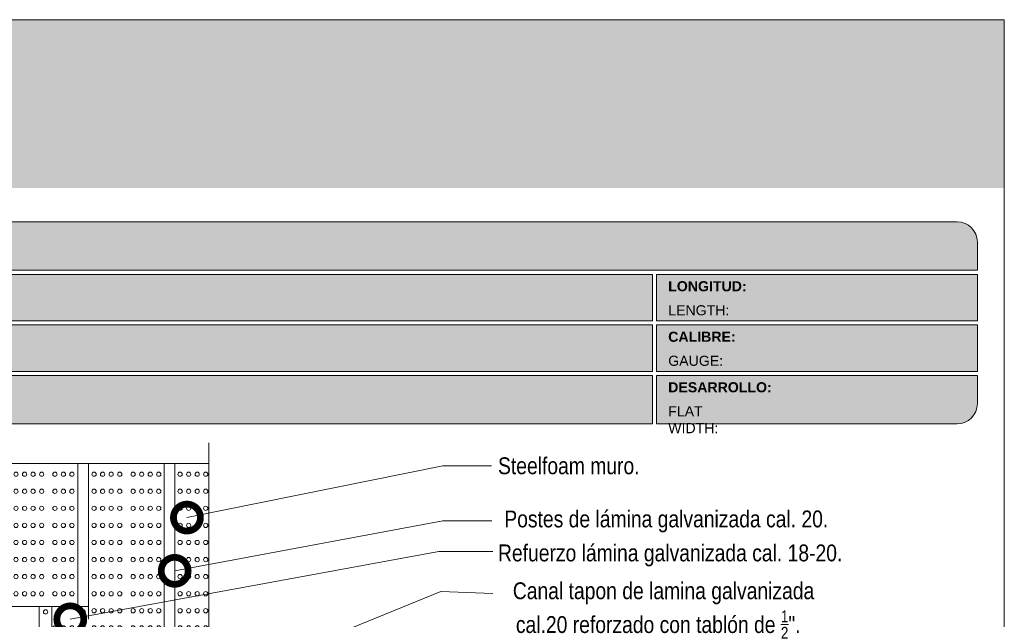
# Model space of a CAD drawing. Header units: millimetres. Extents: x 698.7 to 728.7, y 81.2 to 116.7.
# Tile 9 of 9: x 709.7 to 724.3, y 103.9 to 112.8. Entities that reach past the tile are written whole.
import ezdxf

# ---------------------------------------------------------------- set-up
doc = ezdxf.new("R2010")
doc.units = ezdxf.units.MM
doc.header["$LTSCALE"] = 0.025
doc.linetypes.add('DASHED2', pattern=[9.524999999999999, 6.35, -3.175])
doc.layers.get('0').update_dxf_attribs({"lineweight": 5})
for name, color, linetype, lineweight in [('00-ACERO', 4, 'Continuous', 15), ('hatch', 252, 'Continuous', 0), ('LAMINA ACCESORIOS', 1, 'Continuous', 20), ('PIJAS', 3, 'Continuous', 0), ('Poliestireno', 253, 'Continuous', 13), ('TEXTO', 7, 'DASHED2', 0), ('TEXTO CUADRO DATOS', 251, 'Continuous', 0)]:
    doc.layers.add(name, color=color, linetype=linetype, lineweight=lineweight)
doc.styles.add('Erika', font='techl___.ttf', dxfattribs={"height": 0.25})
doc.styles.get("Standard").update_dxf_attribs({"font": 'romand.shx'})
doc.dimstyles.new('Erika', dxfattribs={"dimtxt": 0.25, "dimasz": 0.8, "dimexe": 0.5, "dimexo": 0.5, "dimgap": 0, "dimtad": 0, "dimlfac": 0.1, "dimzin": 1, "dimdsep": 46, "dimtxsty": 'Erika', "dimblk": 'DOTSMALL', "dimcen": 2.5, "dimse1": 1, "dimse2": 1, "dimclrd": 252, "dimclre": 252, "dimclrt": 256, "dimadec": 0, "dimazin": 0, "dimtfac": 1, "dimtmove": 0, "dimatfit": 3, "dimldrblk": 'DOTSMALL', "dimfxl": 0, "dimlwd": 0, "dimlwe": 0, "dimarcsym": 0})

# ---------------------------------------------------------------- blocks, each defined once
blk = doc.blocks.new('LOGO 1')
blk.add_hatch(color=7).paths.add_polyline_path([(362.633524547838, 273.3012676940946), (362.633524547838, 270.8012676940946), (384.2235245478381, 270.8012676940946), (384.2235245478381, 273.3012676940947)])
blk = doc.blocks.new('_DotSmall')
at = {"color": 0, "linetype": 'ByBlock', "const_width": 0.5}
blk.add_lwpolyline([(-0.0625, 0, 1), (0.0625, 0, 1)], format="xyb", close=True, dxfattribs=at)
blk = doc.blocks.new('tx2')
at = {"layer": 'hatch', "linetype": 'ByBlock', "lineweight": 0}
for centre in [(680.4503872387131, 69.64770303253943), (680.4903872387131, 69.64770303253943), (680.530387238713, 69.64770303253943), (680.570387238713, 69.64770303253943), (680.6333872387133, 69.64770303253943), (680.6733872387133, 69.64770303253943), (680.7133872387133, 69.64770303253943), (680.7533872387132, 69.64770303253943), (680.4503872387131, 69.56770303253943), (680.4903872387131, 69.56770303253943), (680.530387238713, 69.56770303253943), (680.570387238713, 69.56770303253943), (680.6333872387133, 69.56770303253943), (680.6733872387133, 69.56770303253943), (680.7133872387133, 69.56770303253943), (680.7533872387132, 69.56770303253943), (680.4503872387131, 69.48770303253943), (680.4903872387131, 69.48770303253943), (680.530387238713, 69.48770303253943), (680.570387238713, 69.48770303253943), (680.6333872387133, 69.48770303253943), (680.6733872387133, 69.48770303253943), (680.7133872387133, 69.48770303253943), (680.7533872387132, 69.48770303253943), (680.4503872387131, 69.40770303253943), (680.4903872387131, 69.40770303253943), (680.530387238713, 69.40770303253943), (680.570387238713, 69.40770303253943), (680.6333872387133, 69.40770303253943), (680.6733872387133, 69.40770303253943), (680.7133872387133, 69.40770303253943), (680.7533872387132, 69.40770303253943), (680.4503872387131, 69.32770303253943), (680.4903872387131, 69.32770303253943), (680.530387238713, 69.32770303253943), (680.570387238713, 69.32770303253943), (680.6333872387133, 69.32770303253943), (680.6733872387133, 69.32770303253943), (680.7133872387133, 69.32770303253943), (680.7533872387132, 69.32770303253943), (680.4503872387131, 69.24770303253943), (680.4903872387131, 69.24770303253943), (680.530387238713, 69.24770303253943), (680.570387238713, 69.24770303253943), (680.6333872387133, 69.24770303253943), (680.6733872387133, 69.24770303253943), (680.7133872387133, 69.24770303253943), (680.7533872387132, 69.24770303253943), (680.4503872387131, 69.16770303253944), (680.4903872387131, 69.16770303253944), (680.530387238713, 69.16770303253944), (680.570387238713, 69.16770303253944), (680.6333872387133, 69.16770303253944), (680.6733872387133, 69.16770303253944), (680.7133872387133, 69.16770303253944), (680.7533872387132, 69.16770303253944), (680.4503872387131, 69.08770303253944), (680.4903872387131, 69.08770303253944), (680.530387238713, 69.08770303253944), (680.570387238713, 69.08770303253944), (680.6333872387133, 69.08770303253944), (680.6733872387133, 69.08770303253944), (680.7133872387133, 69.08770303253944), (680.7533872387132, 69.08770303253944), (680.4503872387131, 69.00770303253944), (680.4903872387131, 69.00770303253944), (680.530387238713, 69.00770303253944), (680.570387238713, 69.00770303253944), (680.6333872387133, 69.00770303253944), (680.6733872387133, 69.00770303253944), (680.7133872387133, 69.00770303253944), (680.7533872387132, 69.00770303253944), (680.4503872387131, 68.92770303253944), (680.4903872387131, 68.92770303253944), (680.530387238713, 68.92770303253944), (680.570387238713, 68.92770303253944), (680.6333872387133, 68.92770303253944), (680.6733872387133, 68.92770303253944), (680.7133872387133, 68.92770303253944), (680.7533872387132, 68.92770303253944), (680.4503872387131, 68.84770303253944), (680.4903872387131, 68.84770303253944), (680.530387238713, 68.84770303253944), (680.570387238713, 68.84770303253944), (680.6333872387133, 68.84770303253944), (680.6733872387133, 68.84770303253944), (680.7133872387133, 68.84770303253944), (680.7533872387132, 68.84770303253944), (680.4503872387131, 68.76770303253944), (680.4903872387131, 68.76770303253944), (680.530387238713, 68.76770303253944), (680.570387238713, 68.76770303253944), (680.6333872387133, 68.76770303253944), (680.6733872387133, 68.76770303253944), (680.7133872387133, 68.76770303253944), (680.7533872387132, 68.76770303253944), (680.4503872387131, 68.68770303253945), (680.4903872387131, 68.68770303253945), (680.530387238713, 68.68770303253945), (680.570387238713, 68.68770303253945), (680.6333872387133, 68.68770303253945), (680.6733872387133, 68.68770303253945), (680.7133872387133, 68.68770303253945), (680.7533872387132, 68.68770303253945), (680.4503872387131, 68.60770303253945), (680.4903872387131, 68.60770303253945), (680.530387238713, 68.60770303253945), (680.570387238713, 68.60770303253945), (680.6333872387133, 68.60770303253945), (680.6733872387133, 68.60770303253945), (680.7133872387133, 68.60770303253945), (680.7533872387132, 68.60770303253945), (680.4503872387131, 68.52770303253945), (680.4903872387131, 68.52770303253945), (680.530387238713, 68.52770303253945), (680.570387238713, 68.52770303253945), (680.6333872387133, 68.52770303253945), (680.6733872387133, 68.52770303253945), (680.7133872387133, 68.52770303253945), (680.7533872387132, 68.52770303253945), (680.4503872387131, 68.44770303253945), (680.4903872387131, 68.44770303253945), (680.530387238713, 68.44770303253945), (680.570387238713, 68.44770303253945), (680.6333872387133, 68.44770303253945), (680.6733872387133, 68.44770303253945), (680.7133872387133, 68.44770303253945), (680.7533872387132, 68.44770303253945), (680.4503872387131, 68.36770303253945), (680.4903872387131, 68.36770303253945), (680.530387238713, 68.36770303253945), (680.570387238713, 68.36770303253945), (680.6333872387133, 68.36770303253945), (680.6733872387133, 68.36770303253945), (680.7133872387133, 68.36770303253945), (680.7533872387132, 68.36770303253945), (680.4503872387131, 68.28770303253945), (680.4903872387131, 68.28770303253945), (680.530387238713, 68.28770303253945), (680.570387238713, 68.28770303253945), (680.6333872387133, 68.28770303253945), (680.6733872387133, 68.28770303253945), (680.7133872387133, 68.28770303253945), (680.7533872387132, 68.28770303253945), (680.4503872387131, 68.20770303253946), (680.4903872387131, 68.20770303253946), (680.530387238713, 68.20770303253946), (680.570387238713, 68.20770303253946), (680.6333872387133, 68.20770303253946), (680.6733872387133, 68.20770303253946), (680.7133872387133, 68.20770303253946), (680.7533872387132, 68.20770303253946), (680.4503872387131, 68.12770303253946), (680.4903872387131, 68.12770303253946), (680.530387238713, 68.12770303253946), (680.570387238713, 68.12770303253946), (680.6333872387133, 68.12770303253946), (680.6733872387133, 68.12770303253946), (680.7133872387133, 68.12770303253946), (680.7533872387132, 68.12770303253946), (680.4503872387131, 68.04770303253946), (680.4903872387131, 68.04770303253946), (680.530387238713, 68.04770303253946), (680.570387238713, 68.04770303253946), (680.6333872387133, 68.04770303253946), (680.6733872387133, 68.04770303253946), (680.7133872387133, 68.04770303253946), (680.7533872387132, 68.04770303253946), (680.4503872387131, 67.96770303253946), (680.4903872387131, 67.96770303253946), (680.530387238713, 67.96770303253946), (680.570387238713, 67.96770303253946), (680.6333872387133, 67.96770303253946), (680.6733872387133, 67.96770303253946), (680.7133872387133, 67.96770303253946), (680.7533872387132, 67.96770303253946), (680.4503872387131, 67.88770303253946), (680.4903872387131, 67.88770303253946), (680.530387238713, 67.88770303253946), (680.570387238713, 67.88770303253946), (680.6333872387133, 67.88770303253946), (680.6733872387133, 67.88770303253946), (680.7133872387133, 67.88770303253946), (680.7533872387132, 67.88770303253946), (680.4503872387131, 67.80770303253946), (680.4903872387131, 67.80770303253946), (680.530387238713, 67.80770303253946), (680.570387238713, 67.80770303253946), (680.6333872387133, 67.80770303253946), (680.6733872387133, 67.80770303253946), (680.7133872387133, 67.80770303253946), (680.7533872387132, 67.80770303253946), (680.4503872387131, 67.72770303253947), (680.4903872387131, 67.72770303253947), (680.530387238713, 67.72770303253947), (680.570387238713, 67.72770303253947), (680.6333872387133, 67.72770303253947), (680.6733872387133, 67.72770303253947), (680.7133872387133, 67.72770303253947), (680.7533872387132, 67.72770303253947), (680.4503872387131, 67.64770303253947), (680.4903872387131, 67.64770303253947), (680.530387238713, 67.64770303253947), (680.570387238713, 67.64770303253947), (680.6333872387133, 67.64770303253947), (680.6733872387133, 67.64770303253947), (680.7133872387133, 67.64770303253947), (680.7533872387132, 67.64770303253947), (680.4503872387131, 67.56770303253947), (680.4903872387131, 67.56770303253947), (680.530387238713, 67.56770303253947), (680.570387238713, 67.56770303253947), (680.6333872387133, 67.56770303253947), (680.6733872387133, 67.56770303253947), (680.7133872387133, 67.56770303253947), (680.7533872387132, 67.56770303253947), (680.4503872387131, 67.48770303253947), (680.4903872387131, 67.48770303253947), (680.530387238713, 67.48770303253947), (680.570387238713, 67.48770303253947), (680.6333872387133, 67.48770303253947), (680.6733872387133, 67.48770303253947), (680.7133872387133, 67.48770303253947), (680.7533872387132, 67.48770303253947), (680.4503872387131, 67.40770303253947), (680.4903872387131, 67.40770303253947), (680.530387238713, 67.40770303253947), (680.570387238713, 67.40770303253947), (680.6333872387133, 67.40770303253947), (680.6733872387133, 67.40770303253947), (680.7133872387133, 67.40770303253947), (680.7533872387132, 67.40770303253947), (680.4503872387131, 67.32770303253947), (680.4903872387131, 67.32770303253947), (680.530387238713, 67.32770303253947), (680.570387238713, 67.32770303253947), (680.6333872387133, 67.32770303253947), (680.6733872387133, 67.32770303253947), (680.7133872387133, 67.32770303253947), (680.7533872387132, 67.32770303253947), (680.4503872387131, 67.24770303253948), (680.4903872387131, 67.24770303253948), (680.530387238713, 67.24770303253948), (680.570387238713, 67.24770303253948), (680.6333872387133, 67.24770303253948), (680.6733872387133, 67.24770303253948), (680.7133872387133, 67.24770303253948), (680.7533872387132, 67.24770303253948), (680.4503872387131, 67.16770303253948), (680.4903872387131, 67.16770303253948), (680.530387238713, 67.16770303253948), (680.570387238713, 67.16770303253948), (680.6333872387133, 67.16770303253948), (680.6733872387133, 67.16770303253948), (680.7133872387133, 67.16770303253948), (680.7533872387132, 67.16770303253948), (680.4503872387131, 67.08770303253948), (680.4903872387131, 67.08770303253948), (680.530387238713, 67.08770303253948), (680.570387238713, 67.08770303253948), (680.6333872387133, 67.08770303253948), (680.6733872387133, 67.08770303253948), (680.7133872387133, 67.08770303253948), (680.7533872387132, 67.08770303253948)]:
    blk.add_circle(centre, 0.01, dxfattribs=at)
blk = doc.blocks.new('dvh')
at = {"layer": 'hatch', "linetype": 'ByBlock', "lineweight": 0}
for centre in [(717.2129624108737, 106.0201086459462), (717.3396824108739, 106.0201086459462), (717.4664024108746, 106.0201086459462), (717.5931224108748, 106.0201086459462), (719.2129166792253, 106.0201086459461), (719.3396366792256, 106.0201086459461), (719.466356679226, 106.0201086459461), (719.5930766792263, 106.0201086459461), (719.789492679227, 106.0201086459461), (719.9162126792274, 106.0201086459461), (720.0429326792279, 106.0201086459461), (720.169652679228, 106.0201086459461), (720.4981784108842, 106.0201086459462), (720.6248984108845, 106.0201086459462), (720.7516184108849, 106.0201086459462), (720.8783384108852, 106.0201086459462), (721.077922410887, 106.0201086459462), (721.2046424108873, 106.0201086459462), (721.3313624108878, 106.0201086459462), (721.4580824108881, 106.0201086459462), (721.7748824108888, 106.0201086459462), (721.9016024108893, 106.0201086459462), (722.0283224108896, 106.0201086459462), (722.15504241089, 106.0201086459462), (722.3546264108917, 106.0201086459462), (722.4813464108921, 106.0201086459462), (722.6080664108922, 106.0201086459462), (722.7347864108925, 106.0201086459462), (723.0778766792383, 106.0201086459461), (723.2045966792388, 106.0201086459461), (723.3313166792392, 106.0201086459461), (723.4580366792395, 106.0201086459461), (723.58475667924, 106.0201086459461), (723.7811726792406, 106.0201086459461), (723.907892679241, 106.0201086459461), (724.0346126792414, 106.0201086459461), (725.6398424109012, 106.0201086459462), (725.7665624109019, 106.0201086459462), (725.8932824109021, 106.0201086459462), (726.0200024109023, 106.0201086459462), (717.2129624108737, 105.7666686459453), (717.3396824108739, 105.7666686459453), (717.4664024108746, 105.7666686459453), (717.5931224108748, 105.7666686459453), (719.2129166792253, 105.7666686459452), (719.3396366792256, 105.7666686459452), (719.466356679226, 105.7666686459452), (719.5930766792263, 105.7666686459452), (719.789492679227, 105.7666686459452), (719.9162126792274, 105.7666686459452), (720.0429326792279, 105.7666686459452), (720.169652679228, 105.7666686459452), (720.4981784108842, 105.7666686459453), (720.6248984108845, 105.7666686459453), (720.7516184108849, 105.7666686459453), (720.8783384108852, 105.7666686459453), (721.077922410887, 105.7666686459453), (721.2046424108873, 105.7666686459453), (721.3313624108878, 105.7666686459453), (721.4580824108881, 105.7666686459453), (721.7748824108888, 105.7666686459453), (721.9016024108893, 105.7666686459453), (722.0283224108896, 105.7666686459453), (722.15504241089, 105.7666686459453), (722.3546264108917, 105.7666686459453), (722.4813464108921, 105.7666686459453), (722.6080664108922, 105.7666686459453), (722.7347864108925, 105.7666686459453), (723.0778766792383, 105.7666686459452), (723.2045966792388, 105.7666686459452), (723.3313166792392, 105.7666686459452), (723.4580366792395, 105.7666686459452), (723.58475667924, 105.7666686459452), (723.7811726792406, 105.7666686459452), (723.907892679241, 105.7666686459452), (724.0346126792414, 105.7666686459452), (725.6398424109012, 105.7666686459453), (725.7665624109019, 105.7666686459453), (725.8932824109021, 105.7666686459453), (726.0200024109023, 105.7666686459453), (717.2129624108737, 105.5132286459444), (717.3396824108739, 105.5132286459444), (717.4664024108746, 105.5132286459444), (717.5931224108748, 105.5132286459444), (719.2129166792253, 105.5132286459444), (719.3396366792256, 105.5132286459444), (719.466356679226, 105.5132286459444), (719.5930766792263, 105.5132286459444), (719.789492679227, 105.5132286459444), (719.9162126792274, 105.5132286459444), (720.0429326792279, 105.5132286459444), (720.169652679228, 105.5132286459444), (720.4981784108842, 105.5132286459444), (720.6248984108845, 105.5132286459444), (720.7516184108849, 105.5132286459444), (720.8783384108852, 105.5132286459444), (721.077922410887, 105.5132286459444), (721.2046424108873, 105.5132286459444), (721.3313624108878, 105.5132286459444), (721.4580824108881, 105.5132286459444), (721.7748824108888, 105.5132286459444), (721.9016024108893, 105.5132286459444), (722.0283224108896, 105.5132286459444), (722.15504241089, 105.5132286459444), (722.3546264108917, 105.5132286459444), (722.4813464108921, 105.5132286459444), (722.6080664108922, 105.5132286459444), (722.7347864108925, 105.5132286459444), (723.0778766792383, 105.5132286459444), (723.2045966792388, 105.5132286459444), (723.3313166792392, 105.5132286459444), (723.4580366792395, 105.5132286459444), (723.58475667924, 105.5132286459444), (723.7811726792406, 105.5132286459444), (723.907892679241, 105.5132286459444), (724.0346126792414, 105.5132286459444), (725.6398424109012, 105.5132286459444), (725.7665624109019, 105.5132286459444), (725.8932824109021, 105.5132286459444), (726.0200024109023, 105.5132286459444), (717.2129624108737, 105.2597886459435), (717.3396824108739, 105.2597886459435), (717.4664024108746, 105.2597886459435), (717.5931224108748, 105.2597886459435), (719.2129166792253, 105.2597886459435), (719.3396366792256, 105.2597886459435), (719.466356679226, 105.2597886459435), (719.5930766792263, 105.2597886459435), (719.789492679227, 105.2597886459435), (719.9162126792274, 105.2597886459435), (720.0429326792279, 105.2597886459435), (720.169652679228, 105.2597886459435), (720.4981784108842, 105.2597886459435), (720.6248984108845, 105.2597886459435), (720.7516184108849, 105.2597886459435), (720.8783384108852, 105.2597886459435), (721.077922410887, 105.2597886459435), (721.2046424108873, 105.2597886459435), (721.3313624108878, 105.2597886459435), (721.4580824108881, 105.2597886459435), (721.7748824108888, 105.2597886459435), (721.9016024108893, 105.2597886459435), (722.0283224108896, 105.2597886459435), (722.15504241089, 105.2597886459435), (722.3546264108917, 105.2597886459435), (722.4813464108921, 105.2597886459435), (722.6080664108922, 105.2597886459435), (722.7347864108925, 105.2597886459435), (723.0778766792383, 105.2597886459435), (723.2045966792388, 105.2597886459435), (723.3313166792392, 105.2597886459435), (723.4580366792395, 105.2597886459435), (723.58475667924, 105.2597886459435), (723.7811726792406, 105.2597886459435), (723.907892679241, 105.2597886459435), (724.0346126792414, 105.2597886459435), (725.6398424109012, 105.2597886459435), (725.7665624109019, 105.2597886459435), (725.8932824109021, 105.2597886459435), (726.0200024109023, 105.2597886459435), (717.2129624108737, 105.0063486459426), (717.3396824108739, 105.0063486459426), (717.4664024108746, 105.0063486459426), (717.5931224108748, 105.0063486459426), (719.2129166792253, 105.0063486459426), (719.3396366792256, 105.0063486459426), (719.466356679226, 105.0063486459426), (719.5930766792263, 105.0063486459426), (719.789492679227, 105.0063486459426), (719.9162126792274, 105.0063486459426), (720.0429326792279, 105.0063486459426), (720.169652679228, 105.0063486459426), (720.4981784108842, 105.0063486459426), (720.6248984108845, 105.0063486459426), (720.7516184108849, 105.0063486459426), (720.8783384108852, 105.0063486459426), (721.077922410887, 105.0063486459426), (721.2046424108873, 105.0063486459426), (721.3313624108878, 105.0063486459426), (721.4580824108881, 105.0063486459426), (721.7748824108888, 105.0063486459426), (721.9016024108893, 105.0063486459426), (722.0283224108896, 105.0063486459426), (722.15504241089, 105.0063486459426), (722.3546264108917, 105.0063486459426), (722.4813464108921, 105.0063486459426), (722.6080664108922, 105.0063486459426), (722.7347864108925, 105.0063486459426), (723.0778766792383, 105.0063486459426), (723.2045966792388, 105.0063486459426), (723.3313166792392, 105.0063486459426), (723.4580366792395, 105.0063486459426), (723.58475667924, 105.0063486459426), (723.7811726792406, 105.0063486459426), (723.907892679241, 105.0063486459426), (724.0346126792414, 105.0063486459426), (725.6398424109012, 105.0063486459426), (725.7665624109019, 105.0063486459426), (725.8932824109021, 105.0063486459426), (726.0200024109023, 105.0063486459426), (717.2129624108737, 104.7529086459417), (717.3396824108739, 104.7529086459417), (717.4664024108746, 104.7529086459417), (717.5931224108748, 104.7529086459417), (719.2129166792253, 104.7529086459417), (719.3396366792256, 104.7529086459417), (719.466356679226, 104.7529086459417), (719.5930766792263, 104.7529086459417), (719.789492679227, 104.7529086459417), (719.9162126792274, 104.7529086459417), (720.0429326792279, 104.7529086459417), (720.169652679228, 104.7529086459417), (720.4981784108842, 104.7529086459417), (720.6248984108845, 104.7529086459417), (720.7516184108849, 104.7529086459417), (720.8783384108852, 104.7529086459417), (721.077922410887, 104.7529086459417), (721.2046424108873, 104.7529086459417), (721.3313624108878, 104.7529086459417), (721.4580824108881, 104.7529086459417), (721.7748824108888, 104.7529086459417), (721.9016024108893, 104.7529086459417), (722.0283224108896, 104.7529086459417), (722.15504241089, 104.7529086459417), (722.3546264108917, 104.7529086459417), (722.4813464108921, 104.7529086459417), (722.6080664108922, 104.7529086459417), (722.7347864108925, 104.7529086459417), (723.0778766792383, 104.7529086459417), (723.2045966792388, 104.7529086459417), (723.3313166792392, 104.7529086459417), (723.4580366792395, 104.7529086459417), (723.58475667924, 104.7529086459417), (723.7811726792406, 104.7529086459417), (723.907892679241, 104.7529086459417), (724.0346126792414, 104.7529086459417), (725.6398424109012, 104.7529086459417), (725.7665624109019, 104.7529086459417), (725.8932824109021, 104.7529086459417), (726.0200024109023, 104.7529086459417), (717.2129624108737, 104.4994686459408), (717.3396824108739, 104.4994686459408), (717.4664024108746, 104.4994686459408), (717.5931224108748, 104.4994686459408), (719.2129166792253, 104.4994686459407), (719.3396366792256, 104.4994686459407), (719.466356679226, 104.4994686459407), (719.5930766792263, 104.4994686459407), (719.789492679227, 104.4994686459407), (719.9162126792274, 104.4994686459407), (720.0429326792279, 104.4994686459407), (720.169652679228, 104.4994686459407), (720.4981784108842, 104.4994686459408), (720.6248984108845, 104.4994686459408), (720.7516184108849, 104.4994686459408), (720.8783384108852, 104.4994686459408), (721.077922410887, 104.4994686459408), (721.2046424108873, 104.4994686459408), (721.3313624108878, 104.4994686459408), (721.4580824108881, 104.4994686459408), (721.7748824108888, 104.4994686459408), (721.9016024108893, 104.4994686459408), (722.0283224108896, 104.4994686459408), (722.15504241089, 104.4994686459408), (722.3546264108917, 104.4994686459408), (722.4813464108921, 104.4994686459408), (722.6080664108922, 104.4994686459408), (722.7347864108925, 104.4994686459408), (723.0778766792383, 104.4994686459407), (723.2045966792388, 104.4994686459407), (723.3313166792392, 104.4994686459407), (723.4580366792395, 104.4994686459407), (723.58475667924, 104.4994686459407), (723.7811726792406, 104.4994686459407), (723.907892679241, 104.4994686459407), (724.0346126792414, 104.4994686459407), (725.6398424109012, 104.4994686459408), (725.7665624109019, 104.4994686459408), (725.8932824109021, 104.4994686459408), (726.0200024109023, 104.4994686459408), (717.2129624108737, 104.2460286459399), (717.3396824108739, 104.2460286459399), (717.4664024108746, 104.2460286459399), (717.5931224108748, 104.2460286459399), (719.2129166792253, 104.2460286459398), (719.3396366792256, 104.2460286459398), (719.466356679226, 104.2460286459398), (719.5930766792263, 104.2460286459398), (719.789492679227, 104.2460286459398), (719.9162126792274, 104.2460286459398), (720.0429326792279, 104.2460286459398), (720.169652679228, 104.2460286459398), (720.4981784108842, 104.2460286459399), (720.6248984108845, 104.2460286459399), (720.7516184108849, 104.2460286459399), (720.8783384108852, 104.2460286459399), (721.077922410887, 104.2460286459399), (721.2046424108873, 104.2460286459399), (721.3313624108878, 104.2460286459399), (721.4580824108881, 104.2460286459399), (721.7748824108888, 104.2460286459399), (721.9016024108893, 104.2460286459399), (722.0283224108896, 104.2460286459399), (722.15504241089, 104.2460286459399), (722.3546264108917, 104.2460286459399), (722.4813464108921, 104.2460286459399), (722.6080664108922, 104.2460286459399), (722.7347864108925, 104.2460286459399), (723.0778766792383, 104.2460286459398), (723.2045966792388, 104.2460286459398), (723.3313166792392, 104.2460286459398), (723.4580366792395, 104.2460286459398), (723.58475667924, 104.2460286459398), (723.7811726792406, 104.2460286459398), (723.907892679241, 104.2460286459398), (724.0346126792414, 104.2460286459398), (725.6398424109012, 104.2460286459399), (725.7665624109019, 104.2460286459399), (725.8932824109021, 104.2460286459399), (726.0200024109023, 104.2460286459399), (717.2129624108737, 103.992588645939), (717.3396824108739, 103.992588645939), (717.4664024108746, 103.992588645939), (717.5931224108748, 103.992588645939), (725.6398424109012, 103.992588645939), (725.7665624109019, 103.992588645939), (725.8932824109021, 103.992588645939), (726.0200024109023, 103.992588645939), (717.2129624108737, 103.7391486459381), (717.3396824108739, 103.7391486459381), (717.4664024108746, 103.7391486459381), (717.5931224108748, 103.7391486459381), (719.2129166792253, 103.739148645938), (719.3396366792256, 103.739148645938), (723.7811726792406, 103.739148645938), (723.907892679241, 103.739148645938), (724.0346126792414, 103.739148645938), (725.6398424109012, 103.7391486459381), (725.7665624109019, 103.7391486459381), (725.8932824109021, 103.7391486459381), (726.0200024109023, 103.7391486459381), (717.2129624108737, 103.4857086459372), (717.3396824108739, 103.4857086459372), (717.4664024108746, 103.4857086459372), (717.5931224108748, 103.4857086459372), (719.2129166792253, 103.4857086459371), (719.3396366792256, 103.4857086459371), (723.7811726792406, 103.4857086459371), (723.907892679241, 103.4857086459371), (724.0346126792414, 103.4857086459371), (725.6398424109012, 103.4857086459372), (725.7665624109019, 103.4857086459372), (725.8932824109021, 103.4857086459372), (726.0200024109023, 103.4857086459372), (717.2129624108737, 103.2322686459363), (717.3396824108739, 103.2322686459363), (717.4664024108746, 103.2322686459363), (717.5931224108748, 103.2322686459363), (719.2129166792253, 103.2322686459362), (719.3396366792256, 103.2322686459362), (723.7811726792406, 103.2322686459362), (723.907892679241, 103.2322686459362), (724.0346126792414, 103.2322686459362), (725.6398424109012, 103.2322686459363), (725.7665624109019, 103.2322686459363), (725.8932824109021, 103.2322686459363), (726.0200024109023, 103.2322686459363), (717.2129624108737, 102.9788286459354), (717.3396824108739, 102.9788286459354), (717.4664024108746, 102.9788286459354), (717.5931224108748, 102.9788286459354), (719.2129166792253, 102.9788286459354), (719.3396366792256, 102.9788286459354), (723.7811726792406, 102.9788286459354), (723.907892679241, 102.9788286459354), (724.0346126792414, 102.9788286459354), (725.6398424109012, 102.9788286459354), (725.7665624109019, 102.9788286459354), (725.8932824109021, 102.9788286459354), (726.0200024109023, 102.9788286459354), (717.2129624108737, 102.7253886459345), (717.3396824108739, 102.7253886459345), (717.4664024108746, 102.7253886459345), (717.5931224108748, 102.7253886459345), (719.2129166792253, 102.7253886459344), (719.3396366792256, 102.7253886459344), (723.7811726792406, 102.7253886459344), (723.907892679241, 102.7253886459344), (724.0346126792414, 102.7253886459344), (725.6398424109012, 102.7253886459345), (725.7665624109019, 102.7253886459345), (725.8932824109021, 102.7253886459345), (726.0200024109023, 102.7253886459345), (717.2129624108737, 102.4719486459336), (717.3396824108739, 102.4719486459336), (717.4664024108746, 102.4719486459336), (717.5931224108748, 102.4719486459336), (719.2129166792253, 102.4719486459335), (719.3396366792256, 102.4719486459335), (723.7811726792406, 102.4719486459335), (723.907892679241, 102.4719486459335), (724.0346126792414, 102.4719486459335), (725.6398424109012, 102.4719486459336), (725.7665624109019, 102.4719486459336), (725.8932824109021, 102.4719486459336), (726.0200024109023, 102.4719486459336), (717.2129624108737, 102.2185086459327), (717.3396824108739, 102.2185086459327), (717.4664024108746, 102.2185086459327), (717.5931224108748, 102.2185086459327), (719.2129166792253, 102.2185086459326), (719.3396366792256, 102.2185086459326), (723.7811726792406, 102.2185086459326), (723.907892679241, 102.2185086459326), (724.0346126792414, 102.2185086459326), (725.6398424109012, 102.2185086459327), (725.7665624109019, 102.2185086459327), (725.8932824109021, 102.2185086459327), (726.0200024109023, 102.2185086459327), (717.2129624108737, 101.9650686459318), (717.3396824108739, 101.9650686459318), (717.4664024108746, 101.9650686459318), (717.5931224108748, 101.9650686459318), (719.2129166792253, 101.9650686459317), (719.3396366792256, 101.9650686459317), (723.7811726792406, 101.9650686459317), (723.907892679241, 101.9650686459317), (724.0346126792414, 101.9650686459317), (725.6398424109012, 101.9650686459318), (725.7665624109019, 101.9650686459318), (725.8932824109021, 101.9650686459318), (726.0200024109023, 101.9650686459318), (717.2129624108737, 101.7116286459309), (717.3396824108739, 101.7116286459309), (717.4664024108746, 101.7116286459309), (717.5931224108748, 101.7116286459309), (719.2129166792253, 101.7116286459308), (719.3396366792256, 101.7116286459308), (723.7811726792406, 101.7116286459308), (723.907892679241, 101.7116286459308), (724.0346126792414, 101.7116286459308), (725.6398424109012, 101.7116286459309), (725.7665624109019, 101.7116286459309), (725.8932824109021, 101.7116286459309), (726.0200024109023, 101.7116286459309), (717.2129624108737, 101.45818864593), (717.3396824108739, 101.45818864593), (717.4664024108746, 101.45818864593), (717.5931224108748, 101.45818864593), (719.2129166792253, 101.4581886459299), (719.3396366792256, 101.4581886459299), (723.7811726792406, 101.4581886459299), (723.907892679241, 101.4581886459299), (724.0346126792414, 101.4581886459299), (725.6398424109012, 101.45818864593), (725.7665624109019, 101.45818864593), (725.8932824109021, 101.45818864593), (726.0200024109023, 101.45818864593), (717.2129624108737, 101.2047486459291), (717.3396824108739, 101.2047486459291), (717.4664024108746, 101.2047486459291), (717.5931224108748, 101.2047486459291), (719.2129166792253, 101.204748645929), (719.3396366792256, 101.204748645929), (723.7811726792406, 101.204748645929), (723.907892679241, 101.204748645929), (724.0346126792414, 101.204748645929), (725.6398424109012, 101.2047486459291), (725.7665624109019, 101.2047486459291), (725.8932824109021, 101.2047486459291), (726.0200024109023, 101.2047486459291), (717.2129624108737, 100.9513086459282), (717.3396824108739, 100.9513086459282), (717.4664024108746, 100.9513086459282), (717.5931224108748, 100.9513086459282), (719.2129166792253, 100.9513086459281), (719.3396366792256, 100.9513086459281), (723.7811726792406, 100.9513086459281), (723.907892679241, 100.9513086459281), (724.0346126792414, 100.9513086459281), (725.6398424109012, 100.9513086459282), (725.7665624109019, 100.9513086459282), (725.8932824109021, 100.9513086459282), (726.0200024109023, 100.9513086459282), (717.2129624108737, 100.6978686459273), (717.3396824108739, 100.6978686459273), (717.4664024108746, 100.6978686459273), (717.5931224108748, 100.6978686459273), (725.6398424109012, 100.6978686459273), (725.7665624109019, 100.6978686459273), (725.8932824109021, 100.6978686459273), (726.0200024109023, 100.6978686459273), (717.2129624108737, 100.4444286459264), (717.3396824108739, 100.4444286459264), (717.4664024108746, 100.4444286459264), (717.5931224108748, 100.4444286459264), (719.1866264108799, 100.4444286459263), (719.3133464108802, 100.4444286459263), (719.4400664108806, 100.4444286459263), (719.5667864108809, 100.4444286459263), (719.7663704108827, 100.4444286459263), (719.893090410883, 100.4444286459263), (720.0198104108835, 100.4444286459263), (720.1465304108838, 100.4444286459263), (720.4981784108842, 100.4444286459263), (720.6248984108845, 100.4444286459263), (720.7516184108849, 100.4444286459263), (720.8783384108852, 100.4444286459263), (721.077922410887, 100.4444286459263), (721.2046424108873, 100.4444286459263), (721.3313624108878, 100.4444286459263), (721.4580824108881, 100.4444286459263), (721.7748824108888, 100.4444286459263), (721.9016024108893, 100.4444286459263), (722.0283224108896, 100.4444286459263), (722.15504241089, 100.4444286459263), (722.3546264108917, 100.4444286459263), (722.4813464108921, 100.4444286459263), (722.6080664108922, 100.4444286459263), (722.7347864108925, 100.4444286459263), (723.0515864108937, 100.4444286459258), (723.178306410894, 100.4444286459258), (723.3050264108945, 100.4444286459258), (723.4317464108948, 100.4444286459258), (723.6313304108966, 100.4444286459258), (723.7580504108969, 100.4444286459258), (723.8847704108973, 100.4444286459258), (724.0114904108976, 100.4444286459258), (725.6398424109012, 100.4444286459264), (725.7665624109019, 100.4444286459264), (725.8932824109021, 100.4444286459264), (726.0200024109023, 100.4444286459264), (717.2129624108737, 100.1909886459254), (717.3396824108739, 100.1909886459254), (717.4664024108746, 100.1909886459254), (717.5931224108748, 100.1909886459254), (719.1866264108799, 100.1909886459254), (719.3133464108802, 100.1909886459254), (719.4400664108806, 100.1909886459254), (719.5667864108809, 100.1909886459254), (719.7663704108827, 100.1909886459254), (719.893090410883, 100.1909886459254), (720.0198104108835, 100.1909886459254), (720.1465304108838, 100.1909886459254), (720.4981784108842, 100.1909886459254), (720.6248984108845, 100.1909886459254), (720.7516184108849, 100.1909886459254), (720.8783384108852, 100.1909886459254), (721.077922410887, 100.1909886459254), (721.2046424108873, 100.1909886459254), (721.3313624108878, 100.1909886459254), (721.4580824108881, 100.1909886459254), (721.7748824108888, 100.1909886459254), (721.9016024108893, 100.1909886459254), (722.0283224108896, 100.1909886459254), (722.15504241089, 100.1909886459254), (722.3546264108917, 100.1909886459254), (722.4813464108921, 100.1909886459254), (722.6080664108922, 100.1909886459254), (722.7347864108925, 100.1909886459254), (723.0515864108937, 100.1909886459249), (723.178306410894, 100.1909886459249), (723.3050264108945, 100.1909886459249), (723.4317464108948, 100.1909886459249), (723.6313304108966, 100.1909886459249), (723.7580504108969, 100.1909886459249), (723.8847704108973, 100.1909886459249), (724.0114904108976, 100.1909886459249), (725.6398424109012, 100.1909886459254), (725.7665624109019, 100.1909886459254), (725.8932824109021, 100.1909886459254), (726.0200024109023, 100.1909886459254), (717.2129624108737, 99.93754864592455), (717.3396824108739, 99.93754864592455), (717.4664024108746, 99.93754864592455), (717.5931224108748, 99.93754864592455), (719.1866264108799, 99.93754864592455), (719.3133464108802, 99.93754864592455), (719.4400664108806, 99.93754864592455), (719.5667864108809, 99.93754864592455), (719.7663704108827, 99.93754864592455), (719.893090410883, 99.93754864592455), (720.0198104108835, 99.93754864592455), (720.1465304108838, 99.93754864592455), (720.4981784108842, 99.93754864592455), (720.6248984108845, 99.93754864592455), (720.7516184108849, 99.93754864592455), (720.8783384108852, 99.93754864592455), (721.077922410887, 99.93754864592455), (721.2046424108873, 99.93754864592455), (721.3313624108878, 99.93754864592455), (721.4580824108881, 99.93754864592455), (721.7748824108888, 99.93754864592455), (721.9016024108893, 99.93754864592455), (722.0283224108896, 99.93754864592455), (722.15504241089, 99.93754864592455), (722.3546264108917, 99.93754864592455), (722.4813464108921, 99.93754864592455), (722.6080664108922, 99.93754864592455), (722.7347864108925, 99.93754864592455), (723.0515864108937, 99.93754864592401), (723.178306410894, 99.93754864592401), (723.3050264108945, 99.93754864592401), (723.4317464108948, 99.93754864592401), (723.6313304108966, 99.93754864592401), (723.7580504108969, 99.93754864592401), (723.8847704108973, 99.93754864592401), (724.0114904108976, 99.93754864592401), (725.6398424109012, 99.93754864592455), (725.7665624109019, 99.93754864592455), (725.8932824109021, 99.93754864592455), (726.0200024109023, 99.93754864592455), (717.2129624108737, 99.68410864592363), (717.3396824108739, 99.68410864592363), (717.4664024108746, 99.68410864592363), (717.5931224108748, 99.68410864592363), (719.1866264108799, 99.68410864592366), (719.3133464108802, 99.68410864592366), (719.4400664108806, 99.68410864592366), (719.5667864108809, 99.68410864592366), (719.7663704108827, 99.68410864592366), (719.893090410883, 99.68410864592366), (720.0198104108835, 99.68410864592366), (720.1465304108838, 99.68410864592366), (720.4981784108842, 99.68410864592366), (720.6248984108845, 99.68410864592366), (720.7516184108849, 99.68410864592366), (720.8783384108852, 99.68410864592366), (721.077922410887, 99.68410864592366), (721.2046424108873, 99.68410864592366), (721.3313624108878, 99.68410864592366), (721.4580824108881, 99.68410864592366), (721.7748824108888, 99.68410864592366), (721.9016024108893, 99.68410864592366), (722.0283224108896, 99.68410864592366), (722.15504241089, 99.68410864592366), (722.3546264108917, 99.68410864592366), (722.4813464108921, 99.68410864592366), (722.6080664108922, 99.68410864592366), (722.7347864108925, 99.68410864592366), (723.0515864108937, 99.68410864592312), (723.178306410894, 99.68410864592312), (723.3050264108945, 99.68410864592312), (723.4317464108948, 99.68410864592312), (723.6313304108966, 99.68410864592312), (723.7580504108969, 99.68410864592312), (723.8847704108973, 99.68410864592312), (724.0114904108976, 99.68410864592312), (725.6398424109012, 99.68410864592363), (725.7665624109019, 99.68410864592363), (725.8932824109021, 99.68410864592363), (726.0200024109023, 99.68410864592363), (717.2129624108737, 99.43066864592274), (717.3396824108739, 99.43066864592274), (717.4664024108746, 99.43066864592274), (717.5931224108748, 99.43066864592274), (719.1866264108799, 99.43066864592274), (719.3133464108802, 99.43066864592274), (719.4400664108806, 99.43066864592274), (719.5667864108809, 99.43066864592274), (719.7663704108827, 99.43066864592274), (719.893090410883, 99.43066864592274), (720.0198104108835, 99.43066864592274), (720.1465304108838, 99.43066864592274), (720.4981784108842, 99.43066864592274), (720.6248984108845, 99.43066864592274), (720.7516184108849, 99.43066864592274), (720.8783384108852, 99.43066864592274), (721.077922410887, 99.43066864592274), (721.2046424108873, 99.43066864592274), (721.3313624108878, 99.43066864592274), (721.4580824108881, 99.43066864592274), (721.7748824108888, 99.43066864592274), (721.9016024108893, 99.43066864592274), (722.0283224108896, 99.43066864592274), (722.15504241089, 99.43066864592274), (722.3546264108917, 99.43066864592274), (722.4813464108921, 99.43066864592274), (722.6080664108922, 99.43066864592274), (722.7347864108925, 99.43066864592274), (723.0515864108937, 99.4306686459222), (723.178306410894, 99.4306686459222), (723.3050264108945, 99.4306686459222), (723.4317464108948, 99.4306686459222), (723.6313304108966, 99.4306686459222), (723.7580504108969, 99.4306686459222), (723.8847704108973, 99.4306686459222), (724.0114904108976, 99.4306686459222), (725.6398424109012, 99.43066864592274), (725.7665624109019, 99.43066864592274), (725.8932824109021, 99.43066864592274), (726.0200024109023, 99.43066864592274), (717.2129624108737, 99.17722864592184), (717.3396824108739, 99.17722864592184), (717.4664024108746, 99.17722864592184), (717.5931224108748, 99.17722864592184), (719.1866264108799, 99.17722864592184), (719.3133464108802, 99.17722864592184), (719.4400664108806, 99.17722864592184), (719.5667864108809, 99.17722864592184), (719.7663704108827, 99.17722864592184), (719.893090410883, 99.17722864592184), (720.0198104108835, 99.17722864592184), (720.1465304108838, 99.17722864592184), (720.4981784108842, 99.17722864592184), (720.6248984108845, 99.17722864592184), (720.7516184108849, 99.17722864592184), (720.8783384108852, 99.17722864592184), (721.077922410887, 99.17722864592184), (721.2046424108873, 99.17722864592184), (721.3313624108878, 99.17722864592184), (721.4580824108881, 99.17722864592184), (721.7748824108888, 99.17722864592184), (721.9016024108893, 99.17722864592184), (722.0283224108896, 99.17722864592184), (722.15504241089, 99.17722864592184), (722.3546264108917, 99.17722864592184), (722.4813464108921, 99.17722864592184), (722.6080664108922, 99.17722864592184), (722.7347864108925, 99.17722864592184), (723.0515864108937, 99.1772286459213), (723.178306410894, 99.1772286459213), (723.3050264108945, 99.1772286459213), (723.4317464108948, 99.1772286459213), (723.6313304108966, 99.1772286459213), (723.7580504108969, 99.1772286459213), (723.8847704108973, 99.1772286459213), (724.0114904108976, 99.1772286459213), (725.6398424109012, 99.17722864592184), (725.7665624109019, 99.17722864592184), (725.8932824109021, 99.17722864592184), (726.0200024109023, 99.17722864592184), (717.2129624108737, 98.92378864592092), (717.3396824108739, 98.92378864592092), (717.4664024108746, 98.92378864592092), (717.5931224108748, 98.92378864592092), (719.1866264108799, 98.92378864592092), (719.3133464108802, 98.92378864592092), (719.4400664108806, 98.92378864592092), (719.5667864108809, 98.92378864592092), (719.7663704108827, 98.92378864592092), (719.893090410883, 98.92378864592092), (720.0198104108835, 98.92378864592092), (720.1465304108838, 98.92378864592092), (720.4981784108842, 98.92378864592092), (720.6248984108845, 98.92378864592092), (720.7516184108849, 98.92378864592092), (720.8783384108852, 98.92378864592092), (721.077922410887, 98.92378864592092), (721.2046424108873, 98.92378864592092), (721.3313624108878, 98.92378864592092), (721.4580824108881, 98.92378864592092), (721.7748824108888, 98.92378864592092), (721.9016024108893, 98.92378864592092), (722.0283224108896, 98.92378864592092), (722.15504241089, 98.92378864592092), (722.3546264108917, 98.92378864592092), (722.4813464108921, 98.92378864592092), (722.6080664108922, 98.92378864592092), (722.7347864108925, 98.92378864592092), (723.0515864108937, 98.92378864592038), (723.178306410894, 98.92378864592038), (723.3050264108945, 98.92378864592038), (723.4317464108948, 98.92378864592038), (723.6313304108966, 98.92378864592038), (723.7580504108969, 98.92378864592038), (723.8847704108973, 98.92378864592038), (724.0114904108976, 98.92378864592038), (725.6398424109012, 98.92378864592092), (725.7665624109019, 98.92378864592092), (725.8932824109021, 98.92378864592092), (726.0200024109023, 98.92378864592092), (717.2129624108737, 98.67034864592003), (717.3396824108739, 98.67034864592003), (717.4664024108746, 98.67034864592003), (717.5931224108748, 98.67034864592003), (719.1866264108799, 98.67034864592), (719.3133464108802, 98.67034864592), (719.4400664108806, 98.67034864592), (719.5667864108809, 98.67034864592), (719.7663704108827, 98.67034864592), (719.893090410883, 98.67034864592), (720.0198104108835, 98.67034864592), (720.1465304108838, 98.67034864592), (720.4981784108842, 98.67034864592), (720.6248984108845, 98.67034864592), (720.7516184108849, 98.67034864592), (720.8783384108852, 98.67034864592), (721.077922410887, 98.67034864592), (721.2046424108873, 98.67034864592), (721.3313624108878, 98.67034864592), (721.4580824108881, 98.67034864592), (721.7748824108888, 98.67034864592), (721.9016024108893, 98.67034864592), (722.0283224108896, 98.67034864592), (722.15504241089, 98.67034864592), (722.3546264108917, 98.67034864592), (722.4813464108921, 98.67034864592), (722.6080664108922, 98.67034864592), (722.7347864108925, 98.67034864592), (723.0515864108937, 98.67034864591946), (723.178306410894, 98.67034864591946), (723.3050264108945, 98.67034864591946), (723.4317464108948, 98.67034864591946), (723.6313304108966, 98.67034864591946), (723.7580504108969, 98.67034864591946), (723.8847704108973, 98.67034864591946), (724.0114904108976, 98.67034864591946), (725.6398424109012, 98.67034864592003), (725.7665624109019, 98.67034864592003), (725.8932824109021, 98.67034864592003), (726.0200024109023, 98.67034864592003), (717.2129624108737, 98.41690864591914), (717.3396824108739, 98.41690864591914), (717.4664024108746, 98.41690864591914), (717.5931224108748, 98.41690864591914), (719.1866264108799, 98.41690864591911), (719.3133464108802, 98.41690864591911), (719.4400664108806, 98.41690864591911), (719.5667864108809, 98.41690864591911), (719.7663704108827, 98.41690864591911), (719.893090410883, 98.41690864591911), (720.0198104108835, 98.41690864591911), (720.1465304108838, 98.41690864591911), (720.4981784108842, 98.41690864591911), (720.6248984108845, 98.41690864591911), (720.7516184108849, 98.41690864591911), (720.8783384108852, 98.41690864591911), (721.077922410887, 98.41690864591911), (721.2046424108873, 98.41690864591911), (721.3313624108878, 98.41690864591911), (721.4580824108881, 98.41690864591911), (721.7748824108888, 98.41690864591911), (721.9016024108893, 98.41690864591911), (722.0283224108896, 98.41690864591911), (722.15504241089, 98.41690864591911), (722.3546264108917, 98.41690864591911), (722.4813464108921, 98.41690864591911), (722.6080664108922, 98.41690864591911), (722.7347864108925, 98.41690864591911), (723.0515864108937, 98.41690864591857), (723.178306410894, 98.41690864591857), (723.3050264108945, 98.41690864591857), (723.4317464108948, 98.41690864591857), (723.6313304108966, 98.41690864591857), (723.7580504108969, 98.41690864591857), (723.8847704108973, 98.41690864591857), (724.0114904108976, 98.41690864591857), (725.6398424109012, 98.41690864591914), (725.7665624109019, 98.41690864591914), (725.8932824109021, 98.41690864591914), (726.0200024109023, 98.41690864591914), (717.2129624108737, 98.16346864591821), (717.3396824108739, 98.16346864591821), (717.4664024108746, 98.16346864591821), (717.5931224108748, 98.16346864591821), (719.1866264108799, 98.16346864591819), (719.3133464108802, 98.16346864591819), (719.4400664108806, 98.16346864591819), (719.5667864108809, 98.16346864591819), (719.7663704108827, 98.16346864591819), (719.893090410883, 98.16346864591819), (720.0198104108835, 98.16346864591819), (720.1465304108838, 98.16346864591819), (720.4981784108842, 98.16346864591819), (720.6248984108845, 98.16346864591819), (720.7516184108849, 98.16346864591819), (720.8783384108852, 98.16346864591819), (721.077922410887, 98.16346864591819), (721.2046424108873, 98.16346864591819), (721.3313624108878, 98.16346864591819), (721.4580824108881, 98.16346864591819), (721.7748824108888, 98.16346864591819), (721.9016024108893, 98.16346864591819), (722.0283224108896, 98.16346864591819), (722.15504241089, 98.16346864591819), (722.3546264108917, 98.16346864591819), (722.4813464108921, 98.16346864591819), (722.6080664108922, 98.16346864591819), (722.7347864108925, 98.16346864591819), (723.0515864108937, 98.16346864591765), (723.178306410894, 98.16346864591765), (723.3050264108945, 98.16346864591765), (723.4317464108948, 98.16346864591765), (723.6313304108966, 98.16346864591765), (723.7580504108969, 98.16346864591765), (723.8847704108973, 98.16346864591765), (724.0114904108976, 98.16346864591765), (725.6398424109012, 98.16346864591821), (725.7665624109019, 98.16346864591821), (725.8932824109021, 98.16346864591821), (726.0200024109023, 98.16346864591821), (717.2129624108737, 97.91002864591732), (717.3396824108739, 97.91002864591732), (717.4664024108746, 97.91002864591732), (717.5931224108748, 97.91002864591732), (719.1866264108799, 97.9100286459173), (719.3133464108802, 97.9100286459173), (719.4400664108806, 97.9100286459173), (719.5667864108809, 97.9100286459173), (719.7663704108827, 97.9100286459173), (719.893090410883, 97.9100286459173), (720.0198104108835, 97.9100286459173), (720.1465304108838, 97.9100286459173), (720.4981784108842, 97.9100286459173), (720.6248984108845, 97.9100286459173), (720.7516184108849, 97.9100286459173), (720.8783384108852, 97.9100286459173), (721.077922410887, 97.9100286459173), (721.2046424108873, 97.9100286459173), (721.3313624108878, 97.9100286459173), (721.4580824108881, 97.9100286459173), (721.7748824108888, 97.9100286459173), (721.9016024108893, 97.9100286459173), (722.0283224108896, 97.9100286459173), (722.15504241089, 97.9100286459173), (722.3546264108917, 97.9100286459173), (722.4813464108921, 97.9100286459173), (722.6080664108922, 97.9100286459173), (722.7347864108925, 97.9100286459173), (723.0515864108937, 97.91002864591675), (723.178306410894, 97.91002864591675), (723.3050264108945, 97.91002864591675), (723.4317464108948, 97.91002864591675), (723.6313304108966, 97.91002864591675), (723.7580504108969, 97.91002864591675), (723.8847704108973, 97.91002864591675), (724.0114904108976, 97.91002864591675), (725.6398424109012, 97.91002864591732), (725.7665624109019, 97.91002864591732), (725.8932824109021, 97.91002864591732), (726.0200024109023, 97.91002864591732)]:
    blk.add_circle(centre, 0.03168000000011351, dxfattribs=at)
for centre, start, end in [((719.466356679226, 103.739148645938), 34.09003605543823, 325.9099639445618), ((719.466356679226, 103.4857086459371), 34.09003605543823, 325.9099639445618), ((719.466356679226, 103.2322686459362), 34.09003605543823, 325.9099639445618), ((719.466356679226, 102.9788286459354), 34.09003605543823, 325.9099639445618), ((719.466356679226, 102.7253886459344), 34.09003605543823, 325.9099639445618), ((719.466356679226, 102.4719486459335), 34.09003605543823, 325.9099639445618), ((719.466356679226, 102.2185086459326), 34.09003605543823, 325.9099639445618), ((719.466356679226, 101.9650686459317), 34.09003605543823, 325.9099639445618), ((719.466356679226, 101.7116286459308), 34.09003605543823, 325.9099639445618), ((719.466356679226, 101.4581886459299), 34.09003605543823, 325.9099639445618), ((719.466356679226, 101.204748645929), 34.09003605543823, 325.9099639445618), ((719.466356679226, 100.9513086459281), 34.09003605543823, 325.9099639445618), ((719.2129166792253, 100.6978686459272), 359.9999999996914, 180.0000000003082), ((719.3396366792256, 100.6978686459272), 359.9999999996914, 180.0000000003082), ((719.466356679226, 100.6978686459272), 34.09003605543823, 180.0000000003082), ((723.7811726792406, 100.6978686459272), 359.9999999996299, 180.0000000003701), ((723.907892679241, 100.6978686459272), 359.9999999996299, 180.0000000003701), ((724.0346126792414, 100.6978686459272), 359.9999999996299, 180.0000000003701)]:
    blk.add_arc(centre, 0.03168000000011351, start, end, dxfattribs=at)
at = {"layer": 'hatch', "linetype": 'ByBlock', "lineweight": 0, "xscale": 3.168000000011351, "yscale": 3.168000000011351, "zscale": 3.168000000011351}
for p in [(-1437.756904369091, -114.6238145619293), (-1431.30368836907, -114.6238145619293)]:
    blk.add_blockref('tx2', p, dxfattribs=at)

msp = doc.modelspace()

# ---------------------------------------------------------------- hatches: boundary and pattern name
msp.add_hatch(color=253).paths.add_polyline_path([(723.8896308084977, 109.0467079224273), (723.8896308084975, 109.4667079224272, 0.4142135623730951), (723.5896308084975, 109.7667079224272), (703.3996308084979, 109.7667079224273, 0.4142135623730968), (703.099630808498, 109.4667079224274), (703.0996308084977, 109.0467079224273)])
h = msp.add_hatch(color=253)
h.paths.add_polyline_path([(719.0687517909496, 108.9863676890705), (703.099260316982, 108.9863676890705), (703.099260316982, 108.2963676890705), (719.0687517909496, 108.2963676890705)])
h.paths.add_polyline_path([(719.0687517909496, 108.2363676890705), (703.099260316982, 108.2363676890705), (703.099260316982, 107.5463676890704), (719.0687517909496, 107.5463676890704)])
h.paths.add_polyline_path([(719.0687517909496, 107.4863676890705), (703.099260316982, 107.4863676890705), (703.099260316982, 107.0663676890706, 0.4142135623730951), (703.3992603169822, 106.7663676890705), (719.06875179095, 106.7663676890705)])
h.paths.add_polyline_path([(723.889260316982, 107.4863676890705), (719.12875179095, 107.4863676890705), (719.12875179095, 106.7663676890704), (723.5892603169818, 106.7663676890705, 0.4142135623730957), (723.889260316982, 107.0663676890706)])
h.paths.add_polyline_path([(723.889260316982, 108.2363676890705), (719.12875179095, 108.2363676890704), (719.1287517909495, 107.5463676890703), (723.889260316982, 107.5463676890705)])
h.paths.add_polyline_path([(723.889260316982, 108.9863676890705), (719.12875179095, 108.9863676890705), (719.12875179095, 108.2963676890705), (723.889260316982, 108.2963676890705)])

# ---------------------------------------------------------------- linework, layer by layer
at = {"color": 253}
for p, q in [((703.3996308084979, 109.7667079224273), (723.5896308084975, 109.7667079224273)), ((723.8896308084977, 109.4667079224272), (723.8896308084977, 109.0467079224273)), ((703.0996308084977, 109.0467079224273), (723.8896308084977, 109.0467079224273)), ((703.0996308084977, 108.9867079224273), (719.0691222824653, 108.9867079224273)), ((719.0691222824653, 108.2967079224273), (719.0691222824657, 108.9867079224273)), ((719.1291222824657, 108.9867079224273), (723.8896308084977, 108.9867079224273)), ((719.1291222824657, 108.2967079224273), (719.1291222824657, 108.9867079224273)), ((723.8896308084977, 108.9867079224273), (723.8896308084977, 108.2967079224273)), ((703.0996308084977, 108.2967079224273), (719.0691222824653, 108.2967079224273)), ((719.1291222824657, 108.2967079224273), (723.8896308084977, 108.2967079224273)), ((703.0996308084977, 108.2367079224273), (719.0691222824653, 108.2367079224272)), ((719.0691222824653, 107.5467079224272), (719.0691222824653, 108.2367079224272)), ((719.1291222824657, 108.2367079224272), (723.8896308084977, 108.2367079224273)), ((719.1291222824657, 107.5467079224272), (719.1291222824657, 108.2367079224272)), ((723.8896308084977, 108.2367079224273), (723.8896308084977, 107.5467079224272)), ((703.0996308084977, 107.5467079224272), (719.0691222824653, 107.5467079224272)), ((703.0996308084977, 107.4867079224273), (719.0691222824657, 107.4867079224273)), ((719.0691222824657, 106.7667079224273), (719.0691222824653, 107.4867079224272)), ((719.1291222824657, 107.5467079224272), (723.8896308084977, 107.5467079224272)), ((719.1291222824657, 107.4867079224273), (723.8896308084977, 107.4867079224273)), ((719.1291222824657, 106.7667079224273), (719.1291222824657, 107.4867079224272)), ((723.8896308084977, 107.4867079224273), (723.8896308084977, 107.0667079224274)), ((703.3996308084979, 106.7667079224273), (719.0691222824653, 106.7667079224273)), ((719.1291222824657, 106.7667079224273), (723.5896308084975, 106.7667079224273))]:
    msp.add_line(p, q, dxfattribs=at)
at = {"color": 254}
msp.add_lwpolyline([(702.6996308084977, 84.82670792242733), (724.2896308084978, 84.82670792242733), (724.2896308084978, 112.7667079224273), (702.6996308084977, 112.7667079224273)], close=True, dxfattribs=at)
at = {"color": 253}
for centre, start, end in [((723.5896308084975, 109.4667079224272), 0, 90), ((723.5896308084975, 107.0667079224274), 270, 0)]:
    msp.add_arc(centre, 0.3, start, end, dxfattribs=at)
at = {"layer": '00-ACERO', "linetype": 'ByBlock', "lineweight": 0}
for p, q in [((710.5413031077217, 104.055948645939), (710.5413031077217, 106.1785086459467)), ((710.699703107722, 104.055948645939), (710.699703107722, 106.1785086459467)), ((711.8180071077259, 97.75162864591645), (711.8180071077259, 106.1785086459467)), ((711.9764071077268, 97.75162864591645), (711.9764071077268, 106.1785086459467)), ((711.9764071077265, 97.75162864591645), (711.9764071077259, 106.1785086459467))]:
    msp.add_line(p, q, dxfattribs=at)
at = {"layer": 'hatch', "linetype": 'ByBlock', "lineweight": 0}
msp.add_lwpolyline([(712.4839671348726, 106.487386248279), (712.4839671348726, 101.9314209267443), (711.9168024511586, 101.9314209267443), (713.0385068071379, 101.5524335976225), (712.4839671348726, 101.5524335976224), (712.4839671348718, 97.16102463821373)], dxfattribs=at)
at = {"layer": 'LAMINA ACCESORIOS', "linetype": 'ByBlock'}
for p, q in [((709.9647271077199, 104.055948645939), (709.9647271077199, 100.5077886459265)), ((710.6997031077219, 104.055948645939), (710.6997031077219, 103.8658686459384))]:
    msp.add_line(p, q, dxfattribs=at)
for points in [[(705.3647911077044, 104.055948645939), (710.699703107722, 104.055948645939)], [(710.1548071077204, 104.055948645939), (710.1548071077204, 100.5077886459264)]]:
    msp.add_lwpolyline(points, dxfattribs=at)
at = {"layer": 'PIJAS', "linetype": 'ByBlock'}
for centre in [(710.0597671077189, 103.9764225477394), (710.6172213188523, 103.9764225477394)]:
    msp.add_circle(centre, 0.03168000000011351, dxfattribs=at)
at = {"layer": 'Poliestireno', "linetype": 'ByBlock', "lineweight": 0}
msp.add_line((712.4839671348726, 106.1785086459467), (703.5801582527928, 106.1785086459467), dxfattribs=at)

# ---------------------------------------------------------------- block references
msp.add_blockref('LOGO 1', (340.0661062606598, -160.5345597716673))
at = {"layer": 'hatch', "linetype": 'ByBlock', "lineweight": 0}
msp.add_blockref('dvh', (-13.58290561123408, -1.4210854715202e-14), dxfattribs=at)

# ---------------------------------------------------------------- texts
at = {"layer": 'TEXTO', "linetype": 'ByBlock', "lineweight": 0, "char_height": 0.25, "attachment_point": 1, "style": 'Erika'}
for s, insert in [('{\\C30;Steelfoam }muro.', (716.775373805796, 106.2698759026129)), ('Refuerzo lámina galvanizada cal. 18-20.', (716.775373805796, 104.9763990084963))]:
    msp.add_mtext(s, dxfattribs=dict(at, insert=insert))
for s, insert, width in [('{\\W1.17102; }Postes de lámina galvanizada cal. 20.', (716.775373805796, 105.4810311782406), 6.763793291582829), ('\\A1;{\\W2.76109; }Canal tapon de lamina galvanizada  \\P{\\W3.33181; }cal.20 reforzado con tablón de {\\H0.7x;\\S1/2;}".', (716.775373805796, 104.4145714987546), 6.744581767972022)]:
    msp.add_mtext(s, dxfattribs=dict(at, insert=insert, width=width))
at = {"layer": 'TEXTO CUADRO DATOS', "char_height": 0.15, "width": 0.003231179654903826, "attachment_point": 1}
for s, insert in [('{\\fArial|b1|i0|c0|p34;LONGITUD:}', (719.3014128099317, 108.8852422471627)), ('{\\fArial|b0|i0|c0|p34;LENGTH:}', (719.3014128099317, 108.5285691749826)), ('{\\fArial|b1|i0|c0|p34;CALIBRE:}', (719.3014128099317, 108.1352422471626)), ('{\\fArial|b0|i0|c0|p34;GAUGE:}', (719.3014128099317, 107.7785691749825)), ('{\\fArial|b1|i0|c0|p34;DESARROLLO:}', (719.3014128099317, 107.3852422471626)), ('{\\fArial|b0|i0|c0|p34;FLAT WIDTH:}', (719.3014128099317, 107.0285691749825))]:
    msp.add_mtext(s, dxfattribs=dict(at, insert=insert))

# ---------------------------------------------------------------- leaders
at = {"layer": 'TEXTO', "linetype": 'ByBlock', "lineweight": 0, "annotation_type": 0, "has_hookline": 1, "hookline_direction": 0, "text_width": 2.674707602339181}
for points in [[(712.1581671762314, 105.3757812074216), (715.9538199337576, 106.1462272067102), (716.677745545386, 106.1448759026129)], [(711.976407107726, 104.5853266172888), (715.9538199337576, 105.3264040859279), (716.685978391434, 105.3264040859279)], [(710.4272551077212, 103.8658686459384), (715.8977901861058, 104.8717296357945), (716.6977901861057, 104.8717296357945)], [(710.1819054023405, 101.9379408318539), (715.9244224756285, 104.2788530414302), (716.6977901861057, 104.2479928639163)]]:
    msp.add_leader(points, dimstyle='Erika', override={"dimgap": 0, "dimtad": 0}, dxfattribs=at)

doc.saveas('drawing.dxf')
